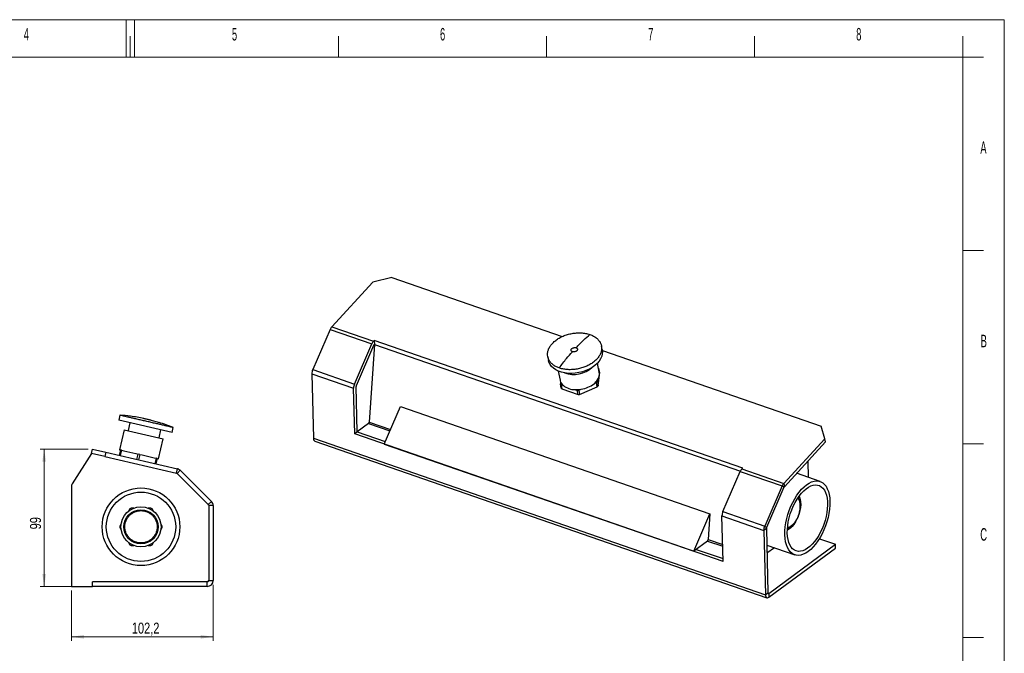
# Model space of a CAD drawing. Header units: millimetres. Extents: x 0 to 420, y 0 to 297.
# Tile 3 of 3: x 183 to 420, y 145 to 297. Entities that reach past the tile are written whole.
import ezdxf

# ---------------------------------------------------------------- set-up
doc = ezdxf.new("R2010")
doc.units = ezdxf.units.MM
doc.styles.add('SLDTEXTSTYLE0', font='TXT', dxfattribs={"width": 0.56})
doc.styles.add('SLDTEXTSTYLE2', font='TXT', dxfattribs={"width": 0.75})
doc.dimstyles.new('SLDDIMSTYLE0', dxfattribs={"dimtxt": 2.645833, "dimasz": 3, "dimexe": 0, "dimexo": 0.0625, "dimgap": 0.661458, "dimtad": 1, "dimlfac": 3, "dimrnd": 1e-09, "dimzin": 12, "dimdsep": 46, "dimtxsty": 'SLDTEXTSTYLE2', "dimsah": 1, "dimcen": 0.09, "dimadec": 0, "dimazin": 3, "dimtfac": 1, "dimtofl": 0, "dimtmove": 0, "dimatfit": 3, "dimfxl": 1, "dimfrac": 2, "dimtolj": 1, "dimtzin": 12, "dimarcsym": 0})

# ---------------------------------------------------------------- blocks, each defined once
blk = doc.blocks.new('_D')
at = {"color": 7, "linetype": 'Continuous', "lineweight": 0}
for p, q in [((229.89, 161.17), (229.89, 147.66)), ((195.82, 159.77), (195.82, 147.66)), ((229.89, 148.66), (195.82, 148.66))]:
    blk.add_line(p, q, dxfattribs=at)
at = {"color": 7, "linetype": 'Continuous', "lineweight": 18}
for points in [[(195.82, 148.66), (198.82, 148.21), (198.82, 149.11)], [(229.89, 148.66), (226.89, 149.11), (226.89, 148.21)]]:
    blk.add_solid(points, dxfattribs=at)
at = {"color": 7, "linetype": 'Continuous', "lineweight": 18, "insert": (210.34, 152.07), "char_height": 2.646, "attachment_point": 1, "style": 'SLDTEXTSTYLE2'}
blk.add_mtext('102,2', dxfattribs=at)
blk = doc.blocks.new('_D_1')
at = {"color": 7, "linetype": 'Continuous', "lineweight": 0}
for p, q in [((199.89, 193.77), (188.29, 193.77)), ((189.29, 160.77), (189.29, 193.77)), ((199.89, 160.77), (188.29, 160.77))]:
    blk.add_line(p, q, dxfattribs=at)
at = {"color": 7, "linetype": 'Continuous', "lineweight": 18}
for points in [[(189.29, 193.77), (188.84, 190.77), (189.74, 190.77)], [(189.29, 160.77), (189.74, 163.77), (188.84, 163.77)]]:
    blk.add_solid(points, dxfattribs=at)
at = {"color": 7, "linetype": 'Continuous', "lineweight": 18, "insert": (185.88, 174.49), "char_height": 2.646, "attachment_point": 1, "rotation": 90, "style": 'SLDTEXTSTYLE2'}
blk.add_mtext('99', dxfattribs=at)

msp = doc.modelspace()

# ---------------------------------------------------------------- linework, layer by layer
at = {"color": 7, "linetype": 'Continuous', "lineweight": 18}
for p, q in [((-0.015, 297.0175), (419.985, 297.0175)), ((208.985, 288.0175), (208.985, 297.0175)), ((210.985, 288.0175), (210.985, 297.0175)), ((419.985, 0.0175), (419.985, 297.0175)), ((209.985, 288.0175), (209.985, 293.0175)), ((259.985, 288.0175), (259.985, 293.0175)), ((309.985, 288.0175), (309.985, 293.0175)), ((359.985, 288.0175), (359.985, 293.0175)), ((409.985, 288.0175), (409.985, 293.0175)), ((409.985, 288.0175), (9.985, 288.0175)), ((215.985, 288.0175), (409.985, 288.0175)), ((409.985, 288.0175), (409.985, 253.7206)), ((414.985, 288.0175), (409.985, 288.0175)), ((409.985, 9.0175), (409.985, 288.0175)), ((414.985, 241.5175), (409.985, 241.5175)), ((414.985, 195.0175), (409.985, 195.0175)), ((414.985, 148.5175), (409.985, 148.5175))]:
    msp.add_line(p, q, dxfattribs=at)
at = {"color": 7, "linetype": 'Continuous', "lineweight": 25}
for p, q in [((272.822, 235.0242), (268.2401, 233.9301)), ((272.822, 235.0242), (313.7501, 220.8404)), ((268.2401, 233.9301), (258.3749, 223.1762)), ((257.9916, 222.5658), (253.8027, 212.9107)), ((257.9916, 222.5658), (268.0374, 219.0844)), ((258.3749, 223.1762), (268.4207, 219.6947)), ((263.8485, 209.4293), (268.0374, 219.0844)), ((264.302, 209.105), (268.4909, 218.7601)), ((268.6309, 218.9586), (267.4118, 200.2983)), ((268.4207, 219.6947), (268.6074, 219.8982)), ((268.5822, 218.9054), (268.6309, 218.9586)), ((357.1193, 189.2241), (268.6074, 219.8982)), ((268.6074, 219.8982), (268.6309, 218.9586)), ((268.6309, 218.9586), (356.5804, 188.4793)), ((323.3649, 217.7115), (323.1782, 218.6242)), ((310.2785, 215.9863), (310.4652, 215.0736)), ((323.4003, 217.496), (375.9953, 199.269)), ((322.6721, 212.2811), (322.2233, 214.4761)), ((322.5418, 212.9186), (322.573, 213.1877)), ((322.7748, 212.201), (322.573, 213.1877)), ((253.5862, 211.8853), (253.973, 196.4173)), ((253.5862, 211.8853), (263.6321, 208.4039)), ((253.8027, 212.9107), (263.8485, 209.4293)), ((312.7852, 212.5461), (313.2341, 210.3511)), ((322.4038, 209.0048), (322.7748, 212.201)), ((263.9058, 197.4567), (263.6321, 208.4039)), ((264.5242, 197.9136), (264.2504, 208.8609)), ((313.3852, 209.892), (313.3332, 209.4444)), ((313.535, 208.4577), (313.3332, 209.4444)), ((313.4896, 209.2423), (313.6914, 208.2556)), ((313.4896, 209.2423), (314.0338, 209.0537)), ((313.6914, 208.2556), (317.578, 206.9087)), ((317.9403, 206.931), (322.1979, 208.7804)), ((321.3999, 209.5081), (321.9961, 209.767)), ((322.1979, 208.7804), (321.9961, 209.767)), ((322.202, 209.9915), (322.254, 210.4391)), ((322.202, 209.9915), (322.4038, 209.0048)), ((316.832, 208.084), (317.3762, 207.8954)), ((317.578, 206.9087), (317.3762, 207.8954)), ((317.7385, 207.9177), (318.3347, 208.1767)), ((317.7385, 207.9177), (317.9403, 206.931)), ((270.965, 195.0103), (274.874, 204.0202)), ((274.874, 204.0202), (349.2674, 178.2389)), ((207.4717, 201.9273), (207.1943, 200.7256)), ((213.2724, 201.1013), (213.2388, 201.109)), ((220.0235, 197.7637), (207.1943, 200.7256)), ((209.8738, 200.107), (209.4389, 198.2232)), ((217.0922, 200.1277), (214.7588, 200.7581)), ((220.0235, 197.7637), (220.3009, 198.9655)), ((220.3009, 198.9655), (220.0836, 199.0451)), ((267.2266, 199.9105), (264.5242, 197.9136)), ((376.8436, 196.2931), (375.9953, 199.269)), ((208.4808, 198.4444), (207.3725, 193.644)), ((208.4808, 198.4444), (217.8672, 196.2774)), ((216.9091, 196.4986), (217.344, 198.3824)), ((253.973, 196.4173), (362.5765, 158.7803)), ((264.5242, 197.9136), (263.9058, 197.4567)), ((352.4176, 166.7825), (263.9058, 197.4567)), ((264.5242, 197.9136), (271.2182, 195.5938)), ((216.7589, 191.477), (217.8672, 196.2774)), ((254.3262, 195.6943), (362.9297, 158.0573)), ((270.965, 195.0103), (345.3584, 169.2289)), ((376.8436, 196.2931), (366.9784, 185.5392)), ((377.005, 195.5038), (367.1398, 184.7498)), ((377.005, 195.5038), (376.8436, 196.2931)), ((200.6454, 192.734), (196.0356, 185.4495)), ((200.6454, 192.734), (200.8853, 193.7733)), ((203.8933, 191.9841), (200.6454, 192.734)), ((200.8853, 193.7733), (204.1332, 193.0235)), ((204.1332, 193.0235), (203.8933, 191.9841)), ((203.8933, 191.9841), (221.0569, 188.0216)), ((204.1332, 193.0235), (221.2968, 189.0609)), ((207.3725, 193.644), (207.6811, 193.5728)), ((207.3811, 192.2736), (207.6811, 193.5728)), ((207.8602, 193.5314), (207.5602, 192.2323)), ((207.8602, 193.5314), (207.6811, 193.5728)), ((207.8602, 193.5314), (208.424, 193.4013)), ((208.424, 193.4013), (211.3228, 192.732)), ((211.3228, 192.732), (211.8866, 192.6019)), ((211.5867, 191.3027), (211.8866, 192.6019)), ((212.2448, 192.5191), (211.8866, 192.6019)), ((212.2448, 192.5191), (211.9449, 191.22)), ((212.2448, 192.5191), (212.8087, 192.389)), ((212.8087, 192.389), (215.7074, 191.7197)), ((215.7074, 191.7197), (216.2713, 191.5896)), ((215.9713, 190.2904), (216.2713, 191.5896)), ((216.4504, 191.5482), (216.1505, 190.2491)), ((216.4504, 191.5482), (216.2713, 191.5896)), ((216.4504, 191.5482), (216.7589, 191.477)), ((372.79, 190.909), (372.8878, 186.998)), ((221.0569, 188.0216), (221.2968, 189.0609)), ((221.9719, 188.6868), (221.2176, 187.9325)), ((221.2176, 187.9325), (228.721, 180.4291)), ((221.9719, 188.6868), (229.4753, 181.1833)), ((352.3604, 178.7552), (356.5493, 188.4102)), ((356.5493, 188.4102), (366.5951, 184.9288)), ((356.9326, 189.0206), (357.1193, 189.2241)), ((356.9326, 189.0206), (366.9784, 185.5392)), ((375.7296, 186.0132), (370.0912, 187.9671)), ((195.8187, 184.7009), (195.8187, 160.7733)), ((366.5951, 184.9288), (362.4062, 175.2738)), ((367.0486, 184.6045), (362.8597, 174.9494)), ((367.0486, 184.6045), (366.5951, 184.9288)), ((366.9784, 185.5392), (367.1398, 184.7498)), ((228.721, 180.4291), (229.4753, 181.1833)), ((228.8187, 180.1934), (228.8187, 162.1733)), ((229.8853, 180.1934), (228.8187, 180.1934)), ((229.8853, 180.1934), (229.8853, 162.1733)), ((209.8478, 179.4228), (209.5137, 178.8441)), ((210.8343, 179.6066), (210.1662, 179.6066)), ((214.9378, 179.6066), (214.2696, 179.6066)), ((215.5903, 178.8441), (215.2562, 179.4228)), ((345.3584, 169.2289), (349.2674, 178.2389)), ((349.2674, 178.2389), (348.8644, 172.0705)), ((352.1439, 177.7298), (362.1897, 174.2483)), ((352.4176, 166.7825), (352.1439, 177.7298)), ((352.3604, 178.7552), (362.4062, 175.2738)), ((207.7961, 175.8691), (207.462, 175.2905)), ((217.642, 175.2905), (217.3079, 175.8691)), ((362.4062, 175.2738), (362.8597, 174.9494)), ((207.462, 174.9228), (207.7961, 174.3441)), ((217.3079, 174.3441), (217.642, 174.9228)), ((362.8081, 174.7053), (362.1897, 174.2483)), ((362.1897, 174.2483), (362.5765, 158.7803)), ((362.8081, 174.7053), (363.1949, 159.2373)), ((209.5137, 171.3691), (209.8478, 170.7905)), ((210.1662, 170.6066), (210.8343, 170.6066)), ((214.2696, 170.6066), (214.9378, 170.6066)), ((215.2562, 170.7905), (215.5903, 171.3691)), ((348.6792, 171.6828), (345.3584, 169.2289)), ((362.9083, 170.7006), (369.6172, 168.3756)), ((363.3953, 159.094), (379.3958, 170.9173)), ((375.5492, 172.2504), (379.3958, 170.9173)), ((379.4187, 170.0017), (379.3958, 170.9173)), ((345.9768, 169.6859), (352.4007, 167.4596)), ((364.7554, 170.0605), (362.9575, 168.732)), ((363.4182, 158.1784), (379.4187, 170.0017)), ((228.4853, 161.84), (200.8853, 161.84)), ((200.8853, 160.7733), (200.8853, 161.84)), ((228.4853, 160.7733), (228.4853, 161.84)), ((228.8187, 162.1733), (229.8853, 162.1733)), ((195.8187, 160.7733), (200.8853, 160.7733)), ((228.4853, 160.7733), (200.8853, 160.7733)), ((362.5765, 158.7803), (363.1949, 159.2373)), ((363.3953, 159.094), (363.4182, 158.1784))]:
    msp.add_line(p, q, dxfattribs=at)
at = {"color": 8, "linetype": 'Continuous', "lineweight": 25}
for p, q in [((267.2266, 199.9105), (272.3245, 198.1438)), ((267.4118, 200.2983), (272.495, 198.5367)), ((348.6792, 171.6828), (352.3267, 170.4187)), ((348.8644, 172.0705), (352.3153, 170.8746)), ((363.2055, 159.1597), (363.3953, 159.094))]:
    msp.add_line(p, q, dxfattribs=at)
at = {"color": 7, "linetype": 'Continuous', "lineweight": 25, "flags": 128}
for points in [[(323.3649, 217.7115), (323.4191, 217.2805), (323.3894, 216.6944), (323.2441, 216.1029), (322.986, 215.5165), (322.6194, 214.9458), (322.1511, 214.4009), (321.5894, 213.8916), (320.9442, 213.4269), (320.2271, 213.0151), (319.451, 212.6636), (318.6296, 212.3786), (317.7775, 212.1652), (316.9101, 212.0273), (316.0428, 211.9673), (315.191, 211.9862), (314.37, 212.0838), (313.5945, 212.2583), (312.8781, 212.5065), (312.2339, 212.8241), (311.6731, 213.2054), (311.2059, 213.6435), (310.8406, 214.1307), (310.5836, 214.6583), (310.4652, 215.0736)], [(313.2341, 210.3511), (313.2819, 210.1628), (313.3852, 209.892)], [(367.2626, 173.1961), (367.2742, 174.1183), (367.3536, 175.0791), (367.5, 176.0665), (367.7115, 177.0682), (367.9853, 178.0714), (368.3181, 179.0635), (368.7057, 180.0322), (369.1432, 180.9652), (369.625, 181.8507), (370.1452, 182.6777), (370.6972, 183.4358), (371.2741, 184.1153), (371.8685, 184.7078), (372.473, 185.2059), (373.0801, 185.6032), (373.6821, 185.8947), (374.2714, 186.0768), (374.8406, 186.1473), (375.3825, 186.1051), (375.8903, 185.9509), (376.3577, 185.6865), (376.7788, 185.3154), (377.1483, 184.8422), (377.4614, 184.2727), (377.7144, 183.6143), (377.9039, 182.8751), (378.0277, 182.0645), (378.0842, 181.1926), (378.0726, 180.2705), (377.9931, 179.3096), (377.8467, 178.3222), (377.6353, 177.3206), (377.3614, 176.3174), (377.0286, 175.3252), (376.641, 174.3566), (376.2036, 173.4236), (375.7217, 172.538), (375.2015, 171.711), (374.6495, 170.953), (374.0727, 170.2734), (373.4783, 169.6809), (372.8737, 169.1829), (372.2666, 168.7856), (371.6647, 168.494), (371.0754, 168.3119), (370.5062, 168.2415), (369.9643, 168.2837), (369.4564, 168.4379), (368.989, 168.7022), (368.5679, 169.0733), (368.1985, 169.5466), (367.8853, 170.116), (367.6324, 170.7745), (367.4428, 171.5137), (367.319, 172.3243), (367.2626, 173.1961)], [(367.8423, 173.6245), (367.855, 174.4956), (367.9354, 175.4046), (368.0823, 176.3387), (368.2937, 177.2848), (368.5665, 178.2296), (368.897, 179.1599), (369.2805, 180.0626), (369.7116, 180.925), (370.1843, 181.7351), (370.692, 182.4815), (371.2274, 183.1536), (371.7832, 183.742), (372.3514, 184.2386), (372.9242, 184.6362), (373.4934, 184.9294), (374.0512, 185.114), (374.5896, 185.1875), (375.1011, 185.1487), (375.5785, 184.9983), (376.0151, 184.7383), (376.4048, 184.3724), (376.7422, 183.9058), (377.0224, 183.3449), (377.2416, 182.6977), (377.3966, 181.9733), (377.4854, 181.1817), (377.5066, 180.3342), (377.4599, 179.4426), (377.3461, 178.5195), (377.1666, 177.5777), (376.9241, 176.6306), (376.6219, 175.6914), (376.2643, 174.7733), (375.8563, 173.8891), (375.4036, 173.0514), (374.9125, 172.2718), (374.3901, 171.5613), (373.8435, 170.93), (373.2805, 170.3865), (372.709, 169.9386), (372.137, 169.5926), (371.5725, 169.3532), (371.0235, 169.224), (370.4976, 169.2066), (370.0023, 169.3014), (369.5444, 169.507), (369.1305, 169.8205), (368.7664, 170.2374), (368.457, 170.7521), (368.2069, 171.3572), (368.0195, 172.0442), (367.8974, 172.8036), (367.8423, 173.6245)], [(370.6894, 182.4779), (370.8087, 182.2118), (370.9599, 181.6953), (371.0449, 181.1055), (371.0615, 180.457), (371.0093, 179.7658), (370.8898, 179.0488), (370.7056, 178.3238), (370.546, 177.8357)], [(370.421, 177.5054), (370.1635, 176.9205), (369.8188, 176.277), (369.4359, 175.6935), (369.0243, 175.1847), (368.5942, 174.7628), (368.156, 174.4385), (367.8454, 174.2716)], [(362.5765, 158.7803), (362.598, 158.5574), (362.6498, 158.3661), (362.73, 158.2138), (362.8355, 158.1063), (362.9622, 158.0477), (363.1053, 158.0403), (363.2593, 158.0844), (363.4182, 158.1784)], [(363.1949, 159.2373), (363.2, 159.1842), (363.2123, 159.1387), (363.2314, 159.1024), (363.2565, 159.0768), (363.2867, 159.0628), (363.3208, 159.0611), (363.3574, 159.0716), (363.3953, 159.094)]]:
    msp.add_lwpolyline(points, dxfattribs=at)
at = {"color": 7, "linetype": 'Continuous', "lineweight": 25}
for radius in [9.3333, 8.3333, 4.8167, 4.1167]:
    msp.add_circle((212.552, 175.1066), radius, dxfattribs=at)
for centre, radius, start, end in [((260.0316, 221.7102), 2.2122, 138.495833, 157.246296), ((270.0774, 218.2288), 2.2122, 138.495833, 157.246296), ((268.9766, 218.5564), 0.5267, 138.495833, 157.246296), ((316.5216, 218.3164), 6.6023, 250.493575, 312.620495), ((320.4511, 211.7067), 2.5876, 34.913405, 39.257715), ((256.0857, 211.8932), 2.4994, 155.977669, 180.181272), ((320.2995, 211.8512), 2.4113, 324.151077, 10.268548), ((266.1315, 208.4118), 2.4994, 155.977669, 180.181272), ((264.8455, 208.8627), 0.5951, 155.977669, 180.181272), ((315.4736, 210.9391), 2.6106, 214.928182, 220.539246), ((315.627, 210.9566), 2.4818, 205.403389, 230.064039), ((315.6753, 209.9524), 2.6106, 214.928182, 220.539246), ((316.8765, 212.7345), 4.6507, 232.320958, 269.451097), ((317.3127, 214.7237), 6.6263, 278.872173, 308.083946), ((318.7875, 212.7619), 4.1728, 308.760923, 326.175134), ((318.8447, 212.8647), 4.4189, 315.492882, 319.443175), ((319.0465, 211.878), 4.4189, 315.492882, 319.443175), ((317.1521, 215.1208), 7.0441, 267.39513, 279.664796), ((317.0971, 215.368), 7.4778, 272.139156, 274.92077), ((317.2988, 214.3813), 7.4778, 272.139156, 274.92077), ((266.8547, 200.3263), 0.5578, 311.814393, 357.119095), ((254.6732, 196.3116), 0.7081, 171.408975, 240.658022), ((220.9819, 187.6968), 0.3333, 45, 77), ((220.9819, 187.6968), 1.4, 45, 77), ((358.5893, 187.5546), 2.2122, 138.495833, 157.246296), ((197.2187, 184.7009), 1.4, 147.673626, 180), ((368.6351, 184.0732), 2.2122, 138.495833, 157.246296), ((367.5343, 184.4008), 0.5267, 138.495833, 157.246296), ((228.4853, 180.1934), 0.3333, 0, 45), ((228.4853, 180.1934), 1.4, 0, 45), ((212.552, 175.1066), 5.0933, 117.931547, 122.068453), ((212.552, 175.1066), 5.0933, 57.931547, 62.068453), ((354.6433, 177.7377), 2.4994, 155.977669, 180.181272), ((212.552, 175.1066), 5.0933, 177.931547, 182.068453), ((212.552, 175.1066), 5.0933, 357.931547, 2.068453), ((364.6892, 174.2563), 2.4994, 155.977669, 180.181272), ((363.4032, 174.7072), 0.5951, 155.977669, 180.181272), ((212.552, 175.1066), 5.0933, 237.931547, 242.068453), ((212.552, 175.1066), 5.0933, 297.931547, 302.068453), ((348.3073, 172.0985), 0.5578, 311.814393, 357.119095), ((228.4853, 162.1733), 1.4, 270, 0), ((228.4853, 162.1733), 0.3333, 270, 0)]:
    msp.add_arc(centre, radius, start, end, dxfattribs=at)
for points, knots in [([(313.0414, 213.2861), (312.8958, 213.3401), (312.6035, 213.4484), (312.1969, 213.6467), (311.816, 213.8715), (311.4719, 214.1211), (311.0649, 214.4824), (310.7358, 214.8858), (310.4941, 215.3215), (310.3113, 215.7758), (310.2185, 216.2544), (310.2191, 216.7455), (310.2812, 217.2417), (310.4351, 217.7417), (310.6779, 218.2327), (310.9024, 218.5933), (311.1668, 218.944), (311.4742, 219.2872), (311.8189, 219.6153), (312.196, 219.9247), (312.6036, 220.2151), (313.0457, 220.4881), (313.5135, 220.7375), (314.0006, 220.9608), (314.5055, 221.1581), (315.0324, 221.3302), (315.5705, 221.4728), (316.2956, 221.6227), (317.0309, 221.7122), (317.7579, 221.7383), (318.4752, 221.7226), (319.1709, 221.643), (319.8745, 221.496), (320.2233, 221.3853), (320.4153, 221.3243)], [0, 0, 0, 0, 0.02637747, 0.05293808, 0.0800763, 0.10741412, 0.13379158, 0.18744269, 0.21478051, 0.24115797, 0.29480908, 0.32214689, 0.34852436, 0.40217547, 0.42951329, 0.45589075, 0.48245135, 0.50958958, 0.5369274, 0.56330486, 0.58986547, 0.61700369, 0.64434152, 0.67071898, 0.69727958, 0.72441781, 0.75175563, 0.77813309, 0.8317842, 0.85912202, 0.88549948, 0.93915059, 0.96648841, 1, 1, 1, 1]), ([(320.4153, 221.3243), (320.561, 221.2703), (320.8533, 221.162), (321.2598, 220.9639), (321.6407, 220.7392), (321.9848, 220.4896), (322.3919, 220.1283), (322.7209, 219.7249), (322.9627, 219.2891), (323.1455, 218.8347), (323.2383, 218.356), (323.2377, 217.8649), (323.1756, 217.3686), (323.0217, 216.8687), (322.7788, 216.3777), (322.5544, 216.0171), (322.29, 215.6664), (321.9826, 215.3232), (321.6378, 214.9951), (321.2608, 214.6857), (320.8531, 214.3953), (320.4111, 214.1223), (319.9433, 213.8728), (319.4562, 213.6496), (318.9513, 213.4523), (318.4244, 213.2802), (317.8863, 213.1377), (317.1612, 212.9879), (316.4258, 212.8985), (315.6988, 212.8725), (314.9815, 212.8882), (314.2859, 212.9676), (313.5823, 213.1145), (313.2335, 213.2252), (313.0414, 213.2861)], [0, 0, 0, 0, 0.02637746, 0.05293807, 0.08007629, 0.10741412, 0.13379158, 0.18744269, 0.21478051, 0.24115797, 0.29480908, 0.3221469, 0.34852436, 0.40217547, 0.4295133, 0.45589076, 0.48245137, 0.50958959, 0.53692742, 0.56330488, 0.58986549, 0.61700372, 0.64434154, 0.670719, 0.69727961, 0.72441784, 0.75175566, 0.77813312, 0.83178423, 0.85912206, 0.88549952, 0.93915063, 0.96648845, 1, 1, 1, 1]), ([(317.0896, 218.1514), (317.7034, 218.7979), (318.7998, 219.9525), (319.9216, 220.9051), (320.4153, 221.3243)], [0, 0, 0, 0, 0.55988692, 1, 1, 1, 1]), ([(316.2159, 217.199), (316.1751, 217.2155), (316.0936, 217.2484), (315.9695, 217.3419), (315.8753, 217.4895), (315.8781, 217.6608), (315.9382, 217.7973), (316.0133, 217.8969), (316.113, 217.9878), (316.272, 218.0902), (316.5081, 218.1791), (316.8185, 218.2166), (316.9981, 218.1734), (317.0896, 218.1514)], [0, 0, 0, 0, 0.063959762, 0.12760376, 0.250163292, 0.372722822, 0.436421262, 0.500325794, 0.564303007, 0.627928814, 0.750488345, 0.873047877, 1, 1, 1, 1]), ([(317.0896, 218.1514), (317.1304, 218.1349), (317.2118, 218.102), (317.3359, 218.0085), (317.4301, 217.861), (317.4273, 217.6896), (317.3673, 217.5532), (317.2921, 217.4536), (317.1924, 217.3626), (317.0334, 217.2602), (316.7973, 217.1714), (316.487, 217.1338), (316.3073, 217.177), (316.2159, 217.199)], [0, 0, 0, 0, 0.063959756, 0.127603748, 0.250163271, 0.372722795, 0.436421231, 0.500325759, 0.564302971, 0.627928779, 0.75048832, 0.873047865, 1, 1, 1, 1]), ([(313.0414, 213.2861), (313.6205, 214.0635), (314.6546, 215.4521), (315.7388, 216.6652), (316.2159, 217.199)], [0, 0, 0, 0, 0.55988692, 1, 1, 1, 1]), ([(220.3009, 198.9655), (220.2838, 198.9695), (220.2491, 198.9775), (219.9694, 199.0423), (219.5268, 199.1444), (218.9254, 199.2832), (218.1757, 199.4561), (217.3114, 199.6556), (216.3416, 199.8795), (215.3112, 200.1174), (214.2307, 200.3669), (213.1503, 200.6163), (212.081, 200.8632), (211.0723, 201.096), (210.1348, 201.3125), (209.3117, 201.5026), (208.6117, 201.6643), (208.0664, 201.7903), (207.6847, 201.8784), (207.4974, 201.9215), (207.4788, 201.9257), (207.4717, 201.9273)], [0, 0, 0, 0, 0.052925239, 0.107385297, 0.160310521, 0.21477058, 0.267695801, 0.322155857, 0.375081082, 0.429541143, 0.482466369, 0.536926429, 0.589851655, 0.644311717, 0.697236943, 0.751697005, 0.804622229, 0.859082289, 0.912007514, 0.966467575, 1, 1, 1, 1]), ([(213.2388, 201.109), (212.1718, 201.3297), (210.266, 201.7237), (208.3257, 201.8651), (207.4717, 201.9273)], [0, 0, 0, 0, 0.55988692, 1, 1, 1, 1]), ([(214.9319, 200.7171), (214.9324, 200.7168), (214.9338, 200.7163), (214.9098, 200.7216), (214.8421, 200.7371), (214.6951, 200.7711), (214.4434, 200.8292), (214.0918, 200.9104), (213.732, 200.9934), (213.4638, 201.0554), (213.2928, 201.0948), (213.2141, 201.1132), (213.1671, 201.1244), (213.1388, 201.1313), (213.1403, 201.1312), (213.1409, 201.1311)], [0, 0, 0, 0, 0.025343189, 0.065000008, 0.100415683, 0.170319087, 0.31646465, 0.464900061, 0.613310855, 0.75722269, 0.824604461, 0.863412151, 0.910099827, 0.964265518, 1, 1, 1, 1]), ([(220.3028, 198.9588), (219.7416, 199.1889), (218.6155, 199.6506), (217.4642, 200.0137), (216.8866, 200.1958)], [0, 0, 0, 0, 0.49831609, 1, 1, 1, 1]), ([(370.8121, 178.7927), (370.8146, 178.803), (370.8505, 178.9553), (370.902, 179.2516), (370.9559, 179.6832), (370.9781, 180.1167), (370.9666, 180.5443), (370.918, 180.9525), (370.8318, 181.3333), (370.7041, 181.6756), (370.5744, 181.9296), (370.4724, 182.0473), (370.4408, 182.0836)], [0, 0, 0, 0, 0.007738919, 0.113956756, 0.222615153, 0.337565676, 0.455711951, 0.575958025, 0.697595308, 0.820413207, 0.94449671, 1, 1, 1, 1]), ([(208.6687, 175.1066), (208.6825, 175.3548), (208.7105, 175.8594), (208.9392, 176.5954), (209.3033, 177.282), (209.7963, 177.8782), (210.3846, 178.3577), (211.05, 178.714), (211.7793, 178.9384), (212.552, 179.016), (213.3247, 178.9384), (214.054, 178.714), (214.7194, 178.3577), (215.3077, 177.8782), (215.8006, 177.282), (216.1647, 176.5954), (216.3934, 175.8594), (216.4215, 175.3548), (216.4353, 175.1066)], [0, 0, 0, 0, 0.06103797, 0.12408782, 0.18797986, 0.25144803, 0.31327522, 0.37374932, 0.43624987, 0.5, 0.56375013, 0.62625068, 0.68672478, 0.74855197, 0.81202014, 0.87591218, 0.93896203, 1, 1, 1, 1]), ([(370.2127, 177.0739), (370.2288, 177.1057), (370.3058, 177.2587), (370.4273, 177.5424), (370.5208, 177.7986), (370.5668, 177.9244)], [0, 0, 0, 0, 0.1179928, 0.5666472, 1, 1, 1, 1]), ([(370.5668, 177.9244), (370.6358, 178.1376), (370.7292, 178.4262), (370.795, 178.7168), (370.8121, 178.7927)], [0, 0, 0, 0, 0.73879054, 1, 1, 1, 1]), ([(216.4353, 175.1066), (216.4227, 174.8698), (216.3968, 174.3819), (216.1807, 173.6581), (215.8225, 172.9622), (215.3173, 172.3411), (214.6965, 171.8367), (214.0005, 171.4761), (213.2767, 171.268), (212.552, 171.2016), (211.8272, 171.268), (211.1035, 171.4761), (210.4075, 171.8367), (209.7866, 172.3411), (209.2815, 172.9622), (208.9233, 173.6581), (208.7072, 174.3819), (208.6813, 174.8698), (208.6687, 175.1066)], [0, 0, 0, 0, 0.058258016, 0.120005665, 0.184320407, 0.25, 0.315679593, 0.379994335, 0.441741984, 0.5, 0.558258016, 0.620005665, 0.684320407, 0.75, 0.815679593, 0.879994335, 0.941741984, 1, 1, 1, 1]), ([(367.9002, 174.7327), (367.915, 174.7347), (368.0488, 174.7528), (368.3037, 174.8675), (368.6558, 175.0724), (368.9958, 175.3506), (369.3176, 175.6817), (369.6134, 176.0528), (369.8744, 176.4445), (370.072, 176.7858), (370.1761, 176.9989), (370.2127, 177.0739)], [0, 0, 0, 0, 0.01759226, 0.15898111, 0.29854117, 0.43583687, 0.57076976, 0.7020847, 0.82508997, 0.93849409, 1, 1, 1, 1])]:
    msp.add_open_spline(points, degree=3, knots=knots, dxfattribs=at)
at = {"color": 8, "linetype": 'Continuous', "lineweight": 25}
msp.add_open_spline([(370.3615, 181.9574), (370.4048, 181.9188), (370.5554, 181.7848), (370.7358, 181.4088), (370.8885, 180.8557), (370.9435, 180.2126), (370.911, 179.5346), (370.8011, 178.8455), (370.6189, 178.1475), (370.3598, 177.4408), (370.0234, 176.7502), (369.6239, 176.1217), (369.1842, 175.596), (368.7334, 175.2058), (368.2962, 174.9497), (368.0255, 174.8916), (367.8941, 174.8634)], degree=3, knots=[0, 0, 0, 0, 0.0315491, 0.10953004, 0.18751098, 0.26387144, 0.33718401, 0.40635336, 0.47552271, 0.54883528, 0.62519574, 0.70317668, 0.78115762, 0.85751808, 0.93083065, 1, 1, 1, 1], dxfattribs=at)

# ---------------------------------------------------------------- texts
at = {"color": 7, "linetype": 'Continuous', "lineweight": 0, "char_height": 3, "attachment_point": 2, "style": 'SLDTEXTSTYLE0'}
for s, insert in [('4', (185.0075, 295.018)), ('5', (235.0225, 295.018)), ('6', (285.0234, 295.018)), ('7', (335.0292, 295.018)), ('8', (385.0242, 295.018)), ('A', (414.973, 267.768)), ('B', (415.0571, 221.268)), ('C', (415.0163, 174.768))]:
    msp.add_mtext(s, dxfattribs=dict(at, insert=insert))

# ---------------------------------------------------------------- dimensions: what is measured, and where the dimension line sits
at = {"color": 7, "linetype": 'Continuous', "lineweight": 18}
dim = msp.add_linear_dim(base=(189.2925, 193.7733), p1=(200.8853, 160.7733), p2=(200.8853, 193.7733), angle=90, dimstyle='SLDDIMSTYLE0', dxfattribs=at)
dim.commit()
dim.dimension.update_dxf_attribs({"geometry": '_D_1', "text_midpoint": (189.2925, 176.4497), "dimtype": 160})
dim = msp.add_linear_dim(base=(195.8187, 148.663), p1=(229.8853, 162.1733), p2=(195.8187, 160.7733), dimstyle='SLDDIMSTYLE0', dxfattribs=at)
dim.commit()
dim.dimension.update_dxf_attribs({"geometry": '_D', "text_midpoint": (214.7364, 148.663), "dimtype": 160})

doc.saveas('drawing.dxf')
